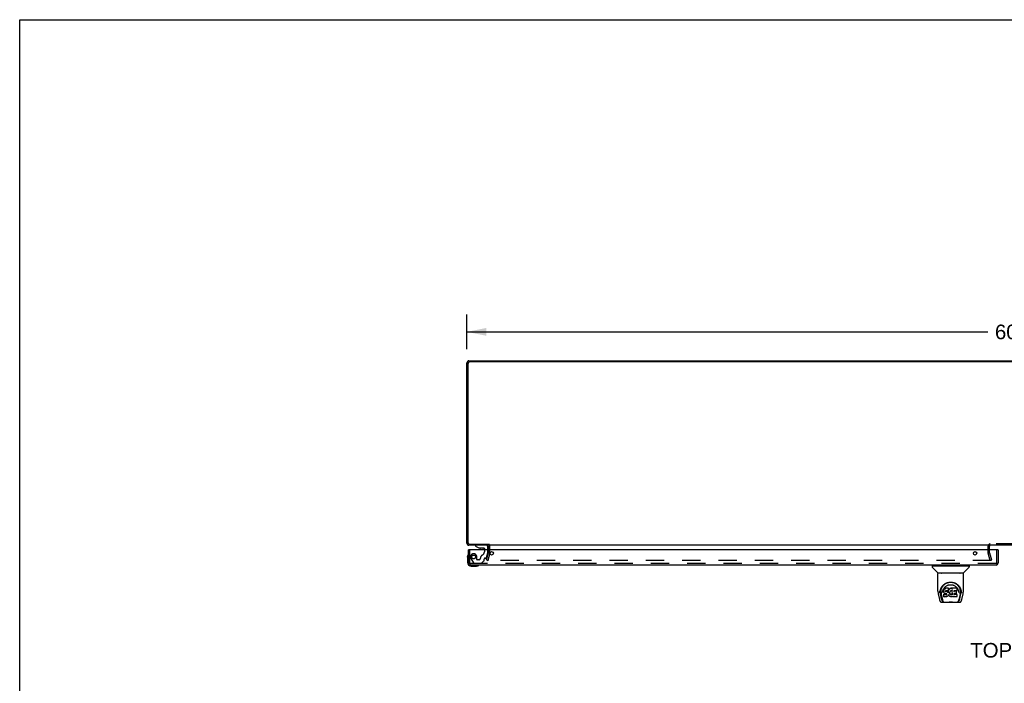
# Model space of a CAD drawing. Header units: inches. Extents: x 0 to 179, y 0 to 116.
# Tile 11 of 21: x 0 to 53, y 80 to 116. Entities that reach past the tile are written whole.
import ezdxf

# ---------------------------------------------------------------- set-up
doc = ezdxf.new("R2010")
doc.units = ezdxf.units.IN
doc.header["$LTSCALE"] = 9.842105
doc.header["$MEASUREMENT"] = 0
doc.linetypes.add('HIDDEN', pattern=[0.2, 0.1, -0.1])
doc.layers.get('0').update_dxf_attribs({"linetype": 'CONTINUOUS'})
for name, color, linetype in [('DEFAULT_2', 8, 'HIDDEN'), ('DIMENSIONS', 7, 'CONTINUOUS'), ('DOOR_ASSEMBLY_LEFT', 7, 'CONTINUOUS')]:
    doc.layers.add(name, color=color, linetype=linetype)
doc.styles.get("Standard").update_dxf_attribs({"font": 'arial.ttf'})
doc.dimstyles.new('DIMSTYLE_1', dxfattribs={"dimtxt": 0.789474, "dimasz": 1.052632, "dimexe": 0.09, "dimexo": 0.07, "dimgap": 0.0375, "dimtad": 0, "dimtih": 1, "dimtoh": 1, "dimzin": 4, "dimdsep": 46, "dimtxsty": 'Standard', "dimblk": '_FILLED', "dimblk1": '_FILLED', "dimblk2": '_FILLED', "dimcen": 0.09, "dimadec": 3, "dimazin": 1, "dimtfac": 1, "dimtdec": 3, "dimtofl": 0, "dimtmove": 0, "dimatfit": 3, "dimldrblk": '_FILLED', "dimfxl": 0, "dimtolj": 1, "dimtzin": 4, "dimarcsym": 0})

# ---------------------------------------------------------------- blocks, each defined once
blk = doc.blocks.new('_FILLED')
at = {"color": 0, "linetype": 'ByBlock'}
blk.add_solid([(0, 0), (-1, 0.2), (-1, -0.2)], dxfattribs=at)
blk = doc.blocks.new('*D7')
at = {"layer": 'DIMENSIONS', "color": 2, "linetype": 'Continuous'}
for p, q in [((24.232, 97.933), (24.232, 99.823)), ((84.232, 97.933), (84.232, 99.823)), ((24.232, 98.876), (52.458, 98.876)), ((84.232, 98.876), (56.006, 98.876))]:
    blk.add_line(p, q, dxfattribs=at)
at = {"layer": 'DIMENSIONS', "color": 2, "linetype": 'Continuous', "xscale": 1.0526315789, "yscale": 1.0526315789, "zscale": 1.0526315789, "rotation": 180}
blk.add_blockref('_FILLED', (24.232, 98.876), dxfattribs=at)
at = {"layer": 'DIMENSIONS', "color": 2, "linetype": 'Continuous', "xscale": 1.0526315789, "yscale": 1.0526315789, "zscale": 1.0526315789}
blk.add_blockref('_FILLED', (84.232, 98.876), dxfattribs=at)
at = {"layer": 'DIMENSIONS', "color": 2, "linetype": 'Continuous', "insert": (54.232, 99.27), "char_height": 0.7895, "width": 2.75876, "attachment_point": 2, "line_spacing_factor": 0.9}
blk.add_mtext('60.00', dxfattribs=at)

msp = doc.modelspace()

# ---------------------------------------------------------------- linework, layer by layer
at = {"color": 7, "linetype": 'Continuous'}
for p, q in [((0, 0), (0, 115.789)), ((0, 115.789), (178.947, 115.789)), ((25.407, 87.376), (25.407, 87.313)), ((25.482, 87.07), (25.482, 87.271))]:
    msp.add_line(p, q, dxfattribs=at)
at = {"color": 3, "linetype": 'Continuous'}
for p, q in [((24.232, 87.43), (24.232, 97.196)), ((24.295, 97.17), (24.295, 87.456)), ((24.349, 97.313), (84.115, 97.313)), ((84.089, 97.25), (24.375, 97.25)), ((25.407, 87.313), (24.349, 87.313)), ((24.375, 87.376), (25.409, 87.376)), ((25.407, 87.07), (25.407, 87.271)), ((83.03, 87.313), (25.434, 87.313)), ((52.557, 87.07), (52.557, 87.271))]:
    msp.add_line(p, q, dxfattribs=at)
for centre, radius, start, end in [((24.349, 97.196), 0.117, 90, 180), ((24.375, 97.17), 0.08, 90, 180), ((24.349, 87.43), 0.117, 180, 270), ((24.375, 87.456), 0.08, 180, 270), ((25.365, 87.271), 0.042, 0, 90), ((52.599, 87.271), 0.042, 90, 180)]:
    msp.add_arc(centre, radius, start, end, dxfattribs=at)
at = {"color": 7, "linetype": 'Continuous'}
msp.add_arc((25.365, 87.271), 0.117, 0, 17.709, dxfattribs=at)
at = {"layer": 'DEFAULT_2', "color": 8, "linetype": 'HIDDEN'}
for p, q in [((25.407, 86.912), (25.407, 87.07)), ((25.482, 86.912), (25.482, 87.07)), ((52.482, 86.912), (52.482, 87.271)), ((52.557, 86.912), (52.557, 87.07)), ((55.865, 87.388), (52.599, 87.388)), ((25.303, 86.519), (25.406, 86.906)), ((25.303, 86.519), (25.375, 86.5)), ((25.478, 86.886), (25.375, 86.5)), ((52.639, 86.5), (25.4, 86.5)), ((52.589, 86.5), (52.485, 86.886)), ((52.558, 86.906), (52.661, 86.519)), ((52.661, 86.519), (52.589, 86.5))]:
    msp.add_line(p, q, dxfattribs=at)
for points in [[(25.386, 86.518), (25.385, 86.516), (25.385, 86.515), (25.385, 86.515)], [(25.385, 86.515), (25.385, 86.513), (25.385, 86.512), (25.386, 86.51), (25.387, 86.508), (25.387, 86.507), (25.388, 86.506), (25.389, 86.504), (25.391, 86.503), (25.392, 86.502), (25.394, 86.502), (25.395, 86.501), (25.397, 86.5)], [(25.4, 86.5), (25.398, 86.5), (25.397, 86.5)], [(52.654, 86.515), (52.654, 86.513), (52.653, 86.512), (52.653, 86.51), (52.652, 86.508), (52.652, 86.507), (52.651, 86.506), (52.649, 86.504), (52.648, 86.503), (52.647, 86.502), (52.645, 86.502), (52.644, 86.501), (52.642, 86.5), (52.64, 86.5), (52.639, 86.5)], [(52.653, 86.518), (52.654, 86.516), (52.654, 86.515), (52.654, 86.515)]]:
    msp.add_lwpolyline(points, dxfattribs=at)
for centre, radius, start, end in [((25.365, 87.271), 0.117, 17.709, 56.9002), ((52.599, 87.271), 0.117, 90, 180), ((25.382, 86.912), 0.025, 345, 360), ((25.382, 86.912), 0.1, 345, 360), ((52.582, 86.912), 0.1, 180, 195), ((52.582, 86.912), 0.025, 180, 195)]:
    msp.add_arc(centre, radius, start, end, dxfattribs=at)
at = {"layer": 'DOOR_ASSEMBLY_LEFT', "color": 3, "linetype": 'Continuous'}
for p, q in [((24.326, 86.362), (24.326, 87.07)), ((53.006, 87.07), (24.346, 87.07)), ((53.026, 87.07), (53.026, 86.362)), ((52.909, 86.245), (24.443, 86.245))]:
    msp.add_line(p, q, dxfattribs=at)
at = {"layer": 'DOOR_ASSEMBLY_LEFT', "color": 7, "linetype": 'Continuous'}
for p, q in [((24.346, 87.07), (24.326, 87.07)), ((24.7, 87.313), (24.7, 87.274)), ((24.7, 87.274), (24.876, 87.175)), ((24.876, 87.175), (25.153, 87.175)), ((24.965, 87.158), (24.964, 87.158)), ((25.105, 87.158), (24.965, 87.158)), ((25.106, 87.158), (25.105, 87.158)), ((25.184, 87.144), (25.184, 87.07)), ((25.369, 87.07), (25.369, 87.234)), ((53.006, 87.07), (53.026, 87.07)), ((24.266, 86.674), (24.269, 86.712)), ((24.266, 86.674), (24.266, 86.385)), ((24.313, 86.81), (24.313, 86.809)), ((24.466, 86.185), (24.756, 86.185)), ((24.885, 86.23), (24.888, 86.231)), ((24.888, 86.231), (24.89, 86.231)), ((49.447, 86.197), (49.447, 86.143)), ((49.455, 86.205), (51.447, 86.205)), ((49.754, 85.82), (49.459, 86.115)), ((49.507, 86.205), (49.507, 86.245)), ((51.149, 85.82), (51.444, 86.115)), ((51.396, 86.205), (51.396, 86.245)), ((51.455, 86.197), (51.455, 86.143)), ((49.762, 84.832), (49.762, 85.796)), ((51.132, 85.804), (49.77, 85.804)), ((51.128, 85.812), (49.775, 85.812)), ((49.837, 85.812), (49.834, 85.808)), ((49.834, 85.808), (49.834, 85.808)), ((51.068, 85.808), (51.066, 85.812)), ((51.068, 85.808), (51.068, 85.808)), ((51.14, 84.832), (51.14, 85.796)), ((49.873, 84.806), (49.882, 84.859)), ((49.883, 84.866), (49.883, 84.811)), ((50.019, 85.087), (50.044, 85.121)), ((50.076, 84.885), (50.074, 84.86)), ((50.075, 84.826), (50.074, 84.86)), ((50.081, 84.91), (50.076, 84.885)), ((50.077, 84.85), (50.076, 84.885)), ((50.091, 84.935), (50.081, 84.91)), ((50.082, 84.875), (50.081, 84.91)), ((50.105, 84.956), (50.091, 84.935)), ((50.091, 84.899), (50.091, 84.935)), ((50.115, 84.966), (50.105, 84.956)), ((50.106, 84.921), (50.105, 84.956)), ((50.126, 84.974), (50.115, 84.966)), ((50.116, 84.93), (50.115, 84.966)), ((50.15, 84.984), (50.126, 84.974)), ((50.127, 84.937), (50.126, 84.974)), ((50.175, 84.993), (50.15, 84.984)), ((50.15, 84.948), (50.15, 84.984)), ((50.167, 84.841), (50.165, 84.828)), ((50.169, 84.845), (50.167, 84.841)), ((50.171, 84.847), (50.168, 84.845)), ((50.183, 84.851), (50.171, 84.847)), ((50.175, 84.956), (50.175, 84.993)), ((50.328, 84.993), (50.175, 84.993)), ((50.196, 84.852), (50.183, 84.851)), ((50.309, 84.852), (50.196, 84.852)), ((50.196, 84.852), (50.196, 84.852)), ((50.321, 84.853), (50.309, 84.852)), ((50.309, 84.852), (50.309, 84.852)), ((50.319, 84.852), (50.316, 84.841)), ((50.326, 84.865), (50.322, 84.853)), ((50.323, 84.828), (50.322, 84.854)), ((50.327, 84.879), (50.326, 84.865)), ((50.326, 84.865), (50.326, 84.865)), ((50.329, 84.903), (50.327, 84.879)), ((50.331, 84.885), (50.327, 84.876)), ((50.327, 84.879), (50.327, 84.879)), ((50.329, 84.938), (50.328, 84.993)), ((50.328, 84.958), (50.328, 84.993)), ((50.329, 84.903), (50.329, 84.938)), ((50.342, 84.906), (50.331, 84.885)), ((50.331, 84.85), (50.331, 84.885)), ((50.355, 84.925), (50.342, 84.906)), ((50.342, 84.87), (50.342, 84.906)), ((50.37, 84.943), (50.355, 84.925)), ((50.355, 84.889), (50.355, 84.925)), ((50.387, 84.959), (50.37, 84.943)), ((50.371, 84.907), (50.37, 84.943)), ((50.407, 84.973), (50.387, 84.959)), ((50.388, 84.923), (50.387, 84.959)), ((50.429, 84.983), (50.407, 84.973)), ((50.407, 84.937), (50.407, 84.973)), ((50.453, 84.989), (50.429, 84.983)), ((50.43, 84.947), (50.429, 84.983)), ((50.46, 84.848), (50.437, 84.838)), ((50.476, 84.991), (50.453, 84.989)), ((50.453, 84.952), (50.453, 84.989)), ((50.471, 84.85), (50.46, 84.848)), ((50.482, 84.85), (50.471, 84.85)), ((50.476, 84.991), (50.5, 84.991)), ((50.476, 84.954), (50.476, 84.991)), ((50.477, 84.953), (50.476, 84.954)), ((50.494, 84.847), (50.482, 84.85)), ((50.505, 84.843), (50.494, 84.847)), ((50.513, 84.989), (50.5, 84.991)), ((50.5, 84.954), (50.5, 84.991)), ((50.5, 84.952), (50.5, 84.954)), ((50.526, 84.984), (50.513, 84.989)), ((50.513, 84.952), (50.513, 84.989)), ((50.54, 84.89), (50.524, 84.851)), ((50.538, 84.976), (50.526, 84.984)), ((50.526, 84.948), (50.526, 84.984)), ((50.787, 84.99), (50.538, 84.99)), ((50.539, 84.941), (50.538, 84.99)), ((50.541, 84.893), (50.54, 84.892)), ((50.54, 84.892), (50.54, 84.892)), ((50.54, 84.892), (50.54, 84.892)), ((50.54, 84.892), (50.54, 84.892)), ((50.54, 84.892), (50.54, 84.891)), ((50.54, 84.891), (50.54, 84.891)), ((50.544, 84.638), (50.54, 84.89)), ((50.542, 84.899), (50.541, 84.897)), ((50.541, 84.897), (50.541, 84.896)), ((50.541, 84.896), (50.541, 84.894)), ((50.541, 84.894), (50.541, 84.893)), ((50.787, 84.851), (50.629, 84.851)), ((50.63, 84.851), (50.629, 84.793)), ((50.801, 84.865), (50.803, 84.974)), ((50.803, 85.005), (50.819, 84.98)), ((51.008, 84.91), (51.021, 84.859)), ((51.019, 84.866), (51.02, 84.811)), ((49.778, 84.689), (49.843, 84.384)), ((49.843, 84.383), (49.843, 84.384)), ((49.87, 84.748), (49.873, 84.806)), ((49.87, 84.749), (49.87, 84.748)), ((49.951, 84.415), (49.894, 84.692)), ((49.931, 84.758), (49.932, 84.733)), ((49.941, 84.668), (50.003, 84.364)), ((50.01, 84.308), (50.017, 84.308)), ((50.016, 84.762), (50.016, 84.761)), ((50.017, 84.308), (50.019, 84.299)), ((50.076, 84.801), (50.075, 84.826)), ((50.075, 84.826), (50.075, 84.826)), ((50.081, 84.776), (50.076, 84.801)), ((50.076, 84.801), (50.076, 84.801)), ((50.09, 84.753), (50.081, 84.776)), ((50.081, 84.776), (50.081, 84.776)), ((50.089, 84.659), (50.081, 84.651)), ((50.083, 84.538), (50.081, 84.651)), ((50.09, 84.531), (50.083, 84.538)), ((50.15, 84.66), (50.089, 84.659)), ((50.089, 84.623), (50.089, 84.659)), ((50.09, 84.753), (50.09, 84.752)), ((50.104, 84.731), (50.09, 84.752)), ((50.236, 84.531), (50.09, 84.531)), ((50.09, 84.531), (50.09, 84.531)), ((50.122, 84.713), (50.104, 84.731)), ((50.104, 84.731), (50.104, 84.731)), ((50.143, 84.699), (50.122, 84.713)), ((50.122, 84.713), (50.122, 84.713)), ((50.156, 84.695), (50.143, 84.699)), ((50.143, 84.699), (50.143, 84.699)), ((50.211, 84.66), (50.15, 84.66)), ((50.15, 84.623), (50.15, 84.66)), ((50.15, 84.623), (50.15, 84.622)), ((50.168, 84.692), (50.156, 84.695)), ((50.156, 84.695), (50.156, 84.695)), ((50.165, 84.828), (50.164, 84.814)), ((50.164, 84.808), (50.165, 84.826)), ((50.169, 84.834), (50.166, 84.838)), ((50.166, 84.803), (50.166, 84.838)), ((50.216, 84.692), (50.168, 84.692)), ((50.173, 84.831), (50.169, 84.834)), ((50.169, 84.798), (50.169, 84.834)), ((50.184, 84.828), (50.173, 84.831)), ((50.173, 84.795), (50.173, 84.831)), ((50.207, 84.829), (50.184, 84.828)), ((50.184, 84.791), (50.184, 84.828)), ((50.232, 84.828), (50.207, 84.829)), ((50.207, 84.792), (50.207, 84.829)), ((50.207, 84.791), (50.207, 84.792)), ((50.225, 84.661), (50.211, 84.66)), ((50.211, 84.623), (50.211, 84.66)), ((50.211, 84.623), (50.211, 84.622)), ((50.223, 84.691), (50.216, 84.692)), ((50.228, 84.69), (50.223, 84.691)), ((50.229, 84.664), (50.225, 84.661)), ((50.225, 84.625), (50.225, 84.661)), ((50.233, 84.686), (50.228, 84.69)), ((50.234, 84.668), (50.229, 84.664)), ((50.23, 84.628), (50.229, 84.664)), ((50.258, 84.822), (50.232, 84.828)), ((50.232, 84.791), (50.232, 84.828)), ((50.237, 84.681), (50.232, 84.686)), ((50.239, 84.676), (50.234, 84.668)), ((50.234, 84.632), (50.234, 84.668)), ((50.242, 84.669), (50.236, 84.682)), ((50.248, 84.533), (50.236, 84.531)), ((50.242, 84.644), (50.242, 84.67)), ((50.245, 84.656), (50.242, 84.67)), ((50.244, 84.65), (50.244, 84.66)), ((50.26, 84.537), (50.248, 84.533)), ((50.248, 84.533), (50.248, 84.533)), ((50.257, 84.785), (50.258, 84.822)), ((50.27, 84.816), (50.258, 84.822)), ((50.281, 84.551), (50.26, 84.537)), ((50.26, 84.537), (50.26, 84.537)), ((50.281, 84.808), (50.27, 84.816)), ((50.27, 84.78), (50.27, 84.816)), ((50.299, 84.79), (50.281, 84.808)), ((50.281, 84.772), (50.281, 84.808)), ((50.299, 84.568), (50.281, 84.551)), ((50.281, 84.551), (50.281, 84.551)), ((50.308, 84.776), (50.299, 84.79)), ((50.299, 84.755), (50.299, 84.79)), ((50.306, 84.579), (50.299, 84.568)), ((50.299, 84.568), (50.299, 84.568)), ((50.312, 84.59), (50.306, 84.579)), ((50.306, 84.579), (50.306, 84.579)), ((50.312, 84.818), (50.308, 84.776)), ((50.309, 84.739), (50.308, 84.776)), ((50.31, 84.732), (50.31, 84.733)), ((50.316, 84.841), (50.312, 84.818)), ((50.313, 84.783), (50.312, 84.818)), ((50.321, 84.613), (50.312, 84.59)), ((50.312, 84.59), (50.312, 84.59)), ((50.317, 84.806), (50.316, 84.841)), ((50.328, 84.636), (50.321, 84.613)), ((50.321, 84.613), (50.321, 84.613)), ((50.328, 84.647), (50.328, 84.648)), ((50.328, 84.648), (50.328, 84.648)), ((50.328, 84.646), (50.328, 84.647)), ((50.328, 84.647), (50.328, 84.647)), ((50.328, 84.646), (50.328, 84.646)), ((50.329, 84.645), (50.328, 84.637)), ((50.328, 84.637), (50.328, 84.636)), ((50.349, 84.609), (50.329, 84.644)), ((50.362, 84.59), (50.349, 84.609)), ((50.349, 84.609), (50.349, 84.609)), ((50.377, 84.573), (50.362, 84.59)), ((50.362, 84.59), (50.362, 84.59)), ((50.394, 84.558), (50.377, 84.573)), ((50.377, 84.573), (50.377, 84.573)), ((50.394, 84.753), (50.393, 84.727)), ((50.398, 84.779), (50.394, 84.753)), ((50.395, 84.749), (50.394, 84.754)), ((50.394, 84.715), (50.395, 84.749)), ((50.412, 84.544), (50.394, 84.558)), ((50.394, 84.558), (50.394, 84.558)), ((50.397, 84.737), (50.395, 84.749)), ((50.407, 84.713), (50.397, 84.737)), ((50.397, 84.702), (50.397, 84.737)), ((50.401, 84.79), (50.398, 84.779)), ((50.407, 84.801), (50.401, 84.79)), ((50.406, 84.678), (50.407, 84.713)), ((50.421, 84.823), (50.407, 84.801)), ((50.419, 84.691), (50.407, 84.713)), ((50.423, 84.539), (50.412, 84.544)), ((50.412, 84.544), (50.412, 84.544)), ((50.427, 84.682), (50.419, 84.691)), ((50.419, 84.655), (50.419, 84.691)), ((50.428, 84.832), (50.421, 84.823)), ((50.434, 84.535), (50.423, 84.539)), ((50.423, 84.539), (50.423, 84.539)), ((50.436, 84.673), (50.427, 84.682)), ((50.427, 84.646), (50.427, 84.682)), ((50.437, 84.838), (50.428, 84.832)), ((50.456, 84.529), (50.434, 84.535)), ((50.447, 84.666), (50.436, 84.673)), ((50.436, 84.637), (50.436, 84.673)), ((50.446, 84.63), (50.447, 84.666)), ((50.458, 84.662), (50.447, 84.666)), ((50.479, 84.527), (50.456, 84.529)), ((50.457, 84.625), (50.458, 84.662)), ((50.47, 84.66), (50.458, 84.662)), ((50.47, 84.66), (50.482, 84.659)), ((50.47, 84.623), (50.47, 84.66)), ((50.47, 84.621), (50.47, 84.623)), ((50.502, 84.53), (50.479, 84.527)), ((50.479, 84.527), (50.479, 84.527)), ((50.494, 84.661), (50.482, 84.659)), ((50.482, 84.622), (50.482, 84.659)), ((50.482, 84.621), (50.482, 84.622)), ((50.506, 84.665), (50.494, 84.661)), ((50.494, 84.624), (50.494, 84.661)), ((50.524, 84.537), (50.502, 84.53)), ((50.518, 84.67), (50.506, 84.665)), ((50.506, 84.628), (50.506, 84.665)), ((50.528, 84.677), (50.518, 84.67)), ((50.518, 84.633), (50.518, 84.67)), ((50.543, 84.548), (50.524, 84.537)), ((50.524, 84.537), (50.524, 84.537)), ((50.528, 84.641), (50.528, 84.677)), ((50.548, 84.548), (50.542, 84.548)), ((50.546, 84.63), (50.546, 84.631)), ((50.548, 84.539), (50.548, 84.548)), ((50.787, 84.531), (50.556, 84.531)), ((50.628, 84.696), (50.627, 84.621)), ((50.787, 84.656), (50.627, 84.656)), ((50.756, 84.696), (50.628, 84.696)), ((50.756, 84.828), (50.629, 84.828)), ((50.767, 84.707), (50.769, 84.814)), ((50.796, 84.539), (50.798, 84.646)), ((50.883, 84.299), (50.886, 84.308)), ((50.885, 84.792), (50.887, 84.762)), ((50.886, 84.308), (50.893, 84.308)), ((50.887, 84.761), (50.887, 84.762)), ((50.961, 84.665), (50.9, 84.364)), ((50.952, 84.415), (51.008, 84.692)), ((51.033, 84.748), (51.033, 84.749)), ((51.06, 84.384), (51.125, 84.689)), ((49.967, 84.229), (50.181, 84.229)), ((50.021, 84.296), (50.019, 84.299)), ((50.745, 84.222), (50.158, 84.222)), ((50.722, 84.229), (50.936, 84.229)), ((50.882, 84.296), (50.883, 84.299))]:
    msp.add_line(p, q, dxfattribs=at)
at = {"layer": 'DOOR_ASSEMBLY_LEFT', "color": 8, "linetype": 'HIDDEN'}
for p, q in [((24.401, 86.362), (24.401, 87.07)), ((25.29, 87.313), (24.7, 87.313)), ((25.184, 87.07), (25.184, 86.96)), ((25.369, 86.903), (25.369, 87.07)), ((52.951, 86.362), (52.951, 87.07)), ((24.452, 86.597), (24.587, 86.364)), ((24.773, 86.55), (24.773, 86.683)), ((24.883, 86.534), (24.789, 86.534)), ((25.046, 86.357), (25.162, 86.473)), ((25.167, 86.487), (25.167, 86.565)), ((25.226, 86.624), (25.271, 86.624)), ((25.301, 86.647), (25.369, 86.903)), ((52.909, 86.32), (24.443, 86.32)), ((24.613, 86.349), (25.025, 86.349))]:
    msp.add_line(p, q, dxfattribs=at)
at = {"layer": 'DOOR_ASSEMBLY_LEFT', "color": 7, "linetype": 'Continuous'}
for points in [[(24.313, 86.809), (24.313, 86.808), (24.312, 86.807), (24.311, 86.803)], [(24.89, 86.231), (24.891, 86.231), (24.891, 86.231)], [(49.833, 85.806), (49.833, 85.806), (49.832, 85.805), (49.832, 85.804), (49.832, 85.804), (49.832, 85.804)], [(49.834, 85.808), (49.834, 85.807), (49.833, 85.806)], [(51.069, 85.806), (51.069, 85.807), (51.068, 85.808)], [(51.07, 85.804), (51.071, 85.804), (51.071, 85.804), (51.07, 85.805), (51.07, 85.806), (51.069, 85.806)], [(49.882, 84.859), (49.895, 84.91), (49.912, 84.958), (49.932, 85.003), (49.955, 85.044), (49.981, 85.083), (50.009, 85.119), (50.039, 85.152), (50.073, 85.183), (50.109, 85.211), (50.148, 85.237), (50.189, 85.26), (50.231, 85.28), (50.275, 85.295), (50.319, 85.308), (50.363, 85.316), (50.407, 85.321), (50.452, 85.323), (50.496, 85.321), (50.54, 85.316), (50.584, 85.308), (50.628, 85.295), (50.672, 85.279), (50.714, 85.26), (50.755, 85.237), (50.794, 85.211), (50.83, 85.183), (50.863, 85.152), (50.894, 85.118), (50.922, 85.083), (50.948, 85.044), (50.971, 85.003), (50.991, 84.958), (51.008, 84.91)], [(49.931, 84.758), (49.93, 84.782), (49.931, 84.829), (49.936, 84.876), (49.945, 84.922), (49.959, 84.967), (49.976, 85.01), (49.996, 85.05), (50.019, 85.087)], [(50.023, 84.829), (50.032, 84.864), (50.042, 84.896), (50.054, 84.926)], [(50.044, 85.121), (50.071, 85.152), (50.099, 85.18)], [(50.054, 84.926), (50.068, 84.954), (50.083, 84.98)], [(50.077, 84.85), (50.077, 84.85), (50.077, 84.85), (50.077, 84.849), (50.078, 84.849), (50.078, 84.849), (50.078, 84.849)], [(50.082, 84.875), (50.082, 84.875), (50.082, 84.874), (50.082, 84.874), (50.083, 84.874), (50.083, 84.874), (50.083, 84.874)], [(50.083, 84.98), (50.1, 85.004), (50.118, 85.027), (50.138, 85.049), (50.159, 85.069), (50.181, 85.088), (50.205, 85.106), (50.23, 85.122), (50.257, 85.136), (50.284, 85.149), (50.311, 85.159), (50.339, 85.168), (50.367, 85.174), (50.395, 85.179), (50.423, 85.181), (50.451, 85.182), (50.479, 85.181), (50.507, 85.179), (50.535, 85.174), (50.563, 85.168), (50.591, 85.159), (50.619, 85.149), (50.646, 85.136), (50.672, 85.122), (50.697, 85.106), (50.721, 85.089), (50.744, 85.07), (50.765, 85.049), (50.784, 85.028), (50.803, 85.005)], [(50.091, 84.899), (50.091, 84.899), (50.092, 84.899), (50.092, 84.898), (50.092, 84.898), (50.093, 84.898), (50.093, 84.898)], [(50.099, 85.18), (50.129, 85.205), (50.16, 85.228), (50.191, 85.247)], [(50.106, 84.92), (50.106, 84.92), (50.106, 84.92), (50.107, 84.92), (50.107, 84.919), (50.107, 84.919), (50.107, 84.919)], [(50.116, 84.93), (50.116, 84.929), (50.116, 84.929), (50.116, 84.929), (50.116, 84.929), (50.117, 84.929), (50.117, 84.928)], [(50.127, 84.937), (50.127, 84.937), (50.127, 84.937), (50.127, 84.936), (50.127, 84.936), (50.127, 84.936), (50.128, 84.936)], [(50.15, 84.948), (50.15, 84.947), (50.15, 84.947), (50.15, 84.947), (50.15, 84.947), (50.15, 84.946), (50.15, 84.946)], [(50.165, 84.84), (50.166, 84.84), (50.166, 84.84), (50.166, 84.841), (50.167, 84.841), (50.167, 84.841)], [(50.167, 84.845), (50.168, 84.844), (50.168, 84.844), (50.168, 84.845), (50.168, 84.845)], [(50.17, 84.847), (50.171, 84.847), (50.171, 84.847), (50.171, 84.847), (50.171, 84.847)], [(50.175, 84.956), (50.175, 84.955), (50.176, 84.955), (50.176, 84.955), (50.176, 84.955), (50.176, 84.955), (50.176, 84.954)], [(50.183, 84.851), (50.183, 84.851), (50.183, 84.851), (50.183, 84.851)], [(50.191, 85.247), (50.223, 85.264), (50.255, 85.278), (50.287, 85.29)], [(50.287, 85.29), (50.32, 85.3), (50.352, 85.307), (50.385, 85.313), (50.418, 85.316), (50.45, 85.317), (50.483, 85.316), (50.515, 85.313), (50.548, 85.308), (50.58, 85.301)], [(50.321, 84.853), (50.321, 84.853), (50.321, 84.853), (50.32, 84.853), (50.32, 84.853)], [(50.322, 84.853), (50.322, 84.853), (50.321, 84.853), (50.321, 84.853)], [(50.326, 84.865), (50.326, 84.865), (50.325, 84.864), (50.325, 84.864), (50.324, 84.864), (50.324, 84.864)], [(50.327, 84.879), (50.327, 84.879), (50.327, 84.879), (50.327, 84.878), (50.326, 84.878), (50.326, 84.878), (50.325, 84.878)], [(50.327, 84.956), (50.327, 84.955), (50.327, 84.955), (50.326, 84.955), (50.326, 84.955), (50.326, 84.955), (50.326, 84.954)], [(50.329, 84.903), (50.329, 84.903), (50.329, 84.903), (50.328, 84.903), (50.328, 84.902), (50.327, 84.902), (50.327, 84.902)], [(50.333, 84.848), (50.332, 84.848), (50.332, 84.849), (50.332, 84.849), (50.331, 84.849), (50.331, 84.849), (50.331, 84.85)], [(50.344, 84.869), (50.343, 84.869), (50.343, 84.869), (50.343, 84.869), (50.343, 84.869), (50.342, 84.87), (50.342, 84.87)], [(50.357, 84.888), (50.357, 84.888), (50.356, 84.888), (50.356, 84.888), (50.356, 84.889), (50.356, 84.889), (50.355, 84.889)], [(50.372, 84.905), (50.372, 84.905), (50.371, 84.906), (50.371, 84.906), (50.371, 84.906), (50.371, 84.906), (50.371, 84.907)], [(50.389, 84.921), (50.389, 84.922), (50.388, 84.922), (50.388, 84.922), (50.388, 84.922), (50.388, 84.923), (50.388, 84.923)], [(50.408, 84.936), (50.408, 84.936), (50.408, 84.936), (50.408, 84.936), (50.407, 84.936), (50.407, 84.937), (50.407, 84.937)], [(50.43, 84.945), (50.43, 84.945), (50.43, 84.946), (50.43, 84.946), (50.43, 84.946), (50.43, 84.946), (50.43, 84.947)], [(50.453, 84.951), (50.453, 84.951), (50.453, 84.951), (50.453, 84.951), (50.453, 84.951), (50.453, 84.952), (50.453, 84.952)], [(50.46, 84.848), (50.46, 84.848), (50.46, 84.848), (50.46, 84.848)], [(50.471, 84.85), (50.471, 84.85), (50.471, 84.85), (50.471, 84.851)], [(50.482, 84.85), (50.482, 84.85), (50.482, 84.85), (50.483, 84.851)], [(50.494, 84.847), (50.494, 84.847), (50.494, 84.848), (50.494, 84.848)], [(50.505, 84.843), (50.506, 84.843), (50.508, 84.842), (50.51, 84.842), (50.512, 84.842), (50.514, 84.842), (50.516, 84.843), (50.518, 84.844), (50.52, 84.845), (50.521, 84.847), (50.523, 84.848), (50.524, 84.85), (50.524, 84.851)], [(50.506, 84.843), (50.506, 84.843), (50.506, 84.843), (50.505, 84.843)], [(50.513, 84.95), (50.513, 84.951), (50.513, 84.951), (50.513, 84.951), (50.513, 84.951), (50.513, 84.952), (50.513, 84.952)], [(50.525, 84.946), (50.525, 84.947), (50.525, 84.947), (50.526, 84.947), (50.526, 84.947), (50.526, 84.947), (50.526, 84.948)], [(50.541, 84.952), (50.54, 84.952), (50.54, 84.953), (50.54, 84.953), (50.54, 84.953), (50.539, 84.953), (50.539, 84.954)], [(50.541, 84.936), (50.541, 84.936), (50.54, 84.937), (50.54, 84.938), (50.54, 84.938), (50.54, 84.939), (50.539, 84.939)], [(50.54, 84.891), (50.54, 84.891), (50.54, 84.891)], [(50.54, 84.891), (50.54, 84.891), (50.54, 84.89), (50.54, 84.89)], [(50.58, 85.301), (50.613, 85.291), (50.645, 85.28), (50.677, 85.266)], [(50.628, 84.852), (50.628, 84.852), (50.628, 84.852), (50.628, 84.852), (50.629, 84.852), (50.629, 84.852), (50.629, 84.851)], [(50.677, 85.266), (50.709, 85.249), (50.74, 85.23), (50.77, 85.208), (50.8, 85.183), (50.829, 85.156), (50.856, 85.125), (50.882, 85.091), (50.905, 85.053), (50.926, 85.013), (50.943, 84.97), (50.957, 84.925), (50.967, 84.878), (50.972, 84.831)], [(50.787, 84.851), (50.788, 84.852), (50.79, 84.852), (50.792, 84.853), (50.794, 84.854), (50.796, 84.855), (50.798, 84.857), (50.799, 84.859), (50.8, 84.861), (50.801, 84.864), (50.801, 84.865)], [(50.819, 84.98), (50.835, 84.954), (50.849, 84.926)], [(50.849, 84.926), (50.861, 84.896), (50.871, 84.864), (50.879, 84.829), (50.885, 84.792)], [(51.021, 84.859), (51.03, 84.805), (51.033, 84.748)], [(49.762, 84.833), (49.763, 84.799), (49.766, 84.759), (49.772, 84.72), (49.778, 84.689)], [(49.843, 84.383), (49.846, 84.37), (49.85, 84.352), (49.855, 84.335), (49.861, 84.32), (49.866, 84.307), (49.872, 84.294), (49.879, 84.283), (49.886, 84.272), (49.894, 84.263), (49.903, 84.254), (49.913, 84.246), (49.925, 84.239), (49.937, 84.234), (49.95, 84.231)], [(49.883, 84.811), (49.884, 84.777), (49.888, 84.733), (49.894, 84.692)], [(49.932, 84.733), (49.934, 84.713), (49.937, 84.689), (49.941, 84.668)], [(49.951, 84.415), (49.955, 84.399), (49.959, 84.381), (49.964, 84.364), (49.97, 84.349), (49.976, 84.336), (49.982, 84.326), (49.989, 84.317), (49.997, 84.312), (50.004, 84.308), (50.01, 84.308)], [(50.003, 84.364), (50.005, 84.354), (50.008, 84.342), (50.011, 84.33), (50.014, 84.318), (50.017, 84.308)], [(50.016, 84.762), (50.018, 84.792), (50.023, 84.829)], [(50.075, 84.826), (50.075, 84.825), (50.075, 84.825), (50.076, 84.825), (50.076, 84.825), (50.077, 84.824), (50.077, 84.824)], [(50.076, 84.801), (50.076, 84.801), (50.077, 84.8), (50.077, 84.8), (50.077, 84.8), (50.078, 84.8), (50.078, 84.8)], [(50.081, 84.776), (50.081, 84.776), (50.081, 84.775), (50.082, 84.775), (50.082, 84.775), (50.083, 84.775)], [(50.082, 84.616), (50.082, 84.615), (50.082, 84.615), (50.082, 84.615), (50.083, 84.615), (50.083, 84.615), (50.083, 84.615)], [(50.083, 84.538), (50.083, 84.538), (50.084, 84.537), (50.084, 84.537), (50.085, 84.538)], [(50.083, 84.538), (50.083, 84.538), (50.083, 84.538)], [(50.089, 84.623), (50.089, 84.622), (50.089, 84.622), (50.089, 84.622), (50.089, 84.622), (50.09, 84.621), (50.09, 84.621)], [(50.09, 84.752), (50.09, 84.752), (50.091, 84.752), (50.091, 84.752), (50.092, 84.752)], [(50.09, 84.531), (50.09, 84.531), (50.09, 84.531), (50.09, 84.531), (50.09, 84.531), (50.091, 84.531), (50.091, 84.532)], [(50.104, 84.731), (50.104, 84.731), (50.104, 84.731), (50.105, 84.731), (50.105, 84.731), (50.106, 84.731)], [(50.122, 84.713), (50.122, 84.713), (50.122, 84.713), (50.123, 84.713), (50.123, 84.713)], [(50.143, 84.699), (50.143, 84.699), (50.144, 84.699), (50.144, 84.7)], [(50.156, 84.695), (50.156, 84.695), (50.156, 84.695), (50.156, 84.695)], [(50.162, 84.813), (50.163, 84.813), (50.163, 84.813), (50.163, 84.813), (50.164, 84.813), (50.164, 84.814), (50.164, 84.814)], [(50.163, 84.827), (50.163, 84.827), (50.164, 84.827), (50.164, 84.827), (50.165, 84.828), (50.165, 84.828), (50.165, 84.828)], [(50.163, 84.806), (50.163, 84.806), (50.163, 84.806), (50.164, 84.807), (50.164, 84.807), (50.164, 84.807), (50.164, 84.808)], [(50.164, 84.801), (50.164, 84.801), (50.165, 84.801), (50.165, 84.801), (50.165, 84.802), (50.166, 84.802), (50.166, 84.802)], [(50.167, 84.797), (50.168, 84.797), (50.168, 84.797), (50.168, 84.797), (50.168, 84.797), (50.168, 84.798), (50.169, 84.798)], [(50.168, 84.692), (50.168, 84.692), (50.168, 84.693), (50.169, 84.693)], [(50.172, 84.793), (50.172, 84.794), (50.172, 84.794), (50.172, 84.794), (50.172, 84.794), (50.172, 84.794), (50.173, 84.795)], [(50.184, 84.79), (50.184, 84.79), (50.184, 84.79), (50.184, 84.79), (50.184, 84.791), (50.184, 84.791), (50.184, 84.791)], [(50.216, 84.692), (50.216, 84.692), (50.216, 84.692), (50.216, 84.693)], [(50.223, 84.691), (50.223, 84.691), (50.223, 84.692), (50.223, 84.692)], [(50.225, 84.625), (50.225, 84.624), (50.225, 84.624), (50.225, 84.624), (50.225, 84.624), (50.225, 84.623), (50.225, 84.623)], [(50.228, 84.69), (50.228, 84.69), (50.228, 84.69), (50.229, 84.69)], [(50.23, 84.627), (50.23, 84.627), (50.23, 84.627), (50.23, 84.627), (50.23, 84.626), (50.23, 84.626), (50.231, 84.626)], [(50.232, 84.789), (50.232, 84.79), (50.232, 84.79), (50.232, 84.79), (50.232, 84.79), (50.232, 84.79), (50.232, 84.791)], [(50.233, 84.686), (50.233, 84.686), (50.233, 84.686), (50.233, 84.686), (50.234, 84.686)], [(50.234, 84.632), (50.234, 84.632), (50.235, 84.632), (50.235, 84.631), (50.235, 84.631), (50.235, 84.631), (50.236, 84.631)], [(50.236, 84.531), (50.236, 84.531), (50.236, 84.531), (50.236, 84.531), (50.236, 84.531), (50.236, 84.531), (50.236, 84.532)], [(50.237, 84.681), (50.237, 84.681), (50.237, 84.681), (50.238, 84.681), (50.238, 84.681)], [(50.242, 84.669), (50.243, 84.669), (50.243, 84.669), (50.243, 84.669), (50.244, 84.669), (50.244, 84.669)], [(50.243, 84.644), (50.243, 84.643), (50.243, 84.643), (50.243, 84.643), (50.244, 84.643), (50.244, 84.643), (50.244, 84.642)], [(50.244, 84.65), (50.245, 84.649), (50.245, 84.649), (50.245, 84.649), (50.245, 84.649), (50.246, 84.648), (50.246, 84.648)], [(50.245, 84.656), (50.245, 84.656), (50.245, 84.655), (50.245, 84.655), (50.246, 84.655), (50.246, 84.655), (50.247, 84.655)], [(50.248, 84.533), (50.248, 84.533), (50.248, 84.533), (50.248, 84.533)], [(50.257, 84.784), (50.257, 84.784), (50.257, 84.784), (50.257, 84.785), (50.257, 84.785), (50.257, 84.785), (50.257, 84.785)], [(50.26, 84.537), (50.26, 84.537), (50.26, 84.537), (50.26, 84.537)], [(50.269, 84.778), (50.269, 84.779), (50.269, 84.779), (50.269, 84.779), (50.269, 84.779), (50.27, 84.78), (50.27, 84.78)], [(50.279, 84.771), (50.28, 84.771), (50.28, 84.771), (50.28, 84.771), (50.28, 84.772), (50.28, 84.772), (50.281, 84.772)], [(50.281, 84.551), (50.281, 84.551), (50.281, 84.551), (50.28, 84.551), (50.28, 84.551)], [(50.297, 84.753), (50.298, 84.753), (50.298, 84.753), (50.298, 84.753), (50.298, 84.754), (50.299, 84.754), (50.299, 84.754)], [(50.299, 84.568), (50.299, 84.568), (50.299, 84.568), (50.298, 84.568), (50.298, 84.568), (50.297, 84.568)], [(50.306, 84.579), (50.306, 84.579), (50.306, 84.578), (50.305, 84.578), (50.305, 84.578)], [(50.31, 84.733), (50.31, 84.735), (50.309, 84.736), (50.309, 84.737), (50.309, 84.738)], [(50.312, 84.59), (50.312, 84.59), (50.311, 84.589), (50.311, 84.589), (50.31, 84.589)], [(50.315, 84.782), (50.314, 84.782), (50.314, 84.782), (50.313, 84.782), (50.313, 84.783), (50.313, 84.783), (50.313, 84.783)], [(50.318, 84.804), (50.318, 84.805), (50.318, 84.805), (50.317, 84.805), (50.317, 84.805), (50.317, 84.805), (50.317, 84.806)], [(50.321, 84.613), (50.321, 84.612), (50.321, 84.612), (50.32, 84.612), (50.32, 84.612), (50.319, 84.612)], [(50.324, 84.827), (50.324, 84.827), (50.324, 84.827), (50.323, 84.827), (50.323, 84.827), (50.323, 84.828), (50.322, 84.828)], [(50.328, 84.636), (50.328, 84.636), (50.328, 84.636), (50.328, 84.636), (50.327, 84.636), (50.327, 84.636), (50.326, 84.636)], [(50.328, 84.648), (50.327, 84.649), (50.327, 84.649)], [(50.329, 84.645), (50.328, 84.645), (50.328, 84.645), (50.328, 84.645), (50.328, 84.645), (50.328, 84.645), (50.328, 84.646), (50.328, 84.646)], [(50.329, 84.644), (50.329, 84.645), (50.329, 84.645), (50.329, 84.645), (50.329, 84.645)], [(50.349, 84.609), (50.349, 84.608), (50.349, 84.608), (50.35, 84.608), (50.35, 84.608)], [(50.362, 84.59), (50.362, 84.59), (50.362, 84.59), (50.363, 84.59), (50.363, 84.59), (50.364, 84.59)], [(50.377, 84.573), (50.377, 84.573), (50.378, 84.573), (50.378, 84.573), (50.379, 84.573)], [(50.393, 84.727), (50.393, 84.727), (50.393, 84.726), (50.392, 84.726), (50.392, 84.726), (50.392, 84.726), (50.391, 84.726)], [(50.394, 84.753), (50.394, 84.753), (50.394, 84.752), (50.394, 84.752), (50.393, 84.752), (50.393, 84.752), (50.392, 84.752)], [(50.394, 84.714), (50.394, 84.714), (50.394, 84.714), (50.393, 84.713), (50.393, 84.713), (50.393, 84.713), (50.392, 84.713)], [(50.394, 84.558), (50.394, 84.558), (50.395, 84.558), (50.395, 84.558), (50.395, 84.558)], [(50.397, 84.702), (50.396, 84.702), (50.396, 84.702), (50.396, 84.701), (50.396, 84.701), (50.395, 84.701), (50.395, 84.701)], [(50.398, 84.779), (50.398, 84.778), (50.397, 84.778), (50.397, 84.778), (50.396, 84.778), (50.396, 84.778)], [(50.401, 84.79), (50.401, 84.79), (50.401, 84.79), (50.401, 84.789), (50.4, 84.789), (50.399, 84.789)], [(50.406, 84.678), (50.406, 84.678), (50.406, 84.677), (50.405, 84.677), (50.405, 84.677), (50.405, 84.677), (50.404, 84.676)], [(50.407, 84.801), (50.407, 84.8), (50.406, 84.8), (50.406, 84.8), (50.405, 84.8)], [(50.412, 84.544), (50.413, 84.544), (50.413, 84.544), (50.413, 84.544), (50.414, 84.544)], [(50.417, 84.654), (50.417, 84.654), (50.418, 84.654), (50.418, 84.654), (50.418, 84.655), (50.418, 84.655), (50.419, 84.655)], [(50.421, 84.823), (50.421, 84.823), (50.42, 84.823), (50.42, 84.823), (50.42, 84.823), (50.419, 84.823)], [(50.423, 84.539), (50.423, 84.539), (50.423, 84.539), (50.424, 84.539)], [(50.425, 84.644), (50.425, 84.644), (50.426, 84.644), (50.426, 84.645), (50.426, 84.645), (50.426, 84.645), (50.427, 84.646)], [(50.428, 84.832), (50.428, 84.832), (50.427, 84.832), (50.427, 84.832), (50.427, 84.832)], [(50.434, 84.535), (50.434, 84.535), (50.434, 84.535), (50.434, 84.536)], [(50.435, 84.636), (50.435, 84.636), (50.435, 84.636), (50.435, 84.636), (50.436, 84.636), (50.436, 84.637), (50.436, 84.637)], [(50.437, 84.838), (50.437, 84.838), (50.436, 84.838), (50.436, 84.838)], [(50.445, 84.628), (50.446, 84.629), (50.446, 84.629), (50.446, 84.629), (50.446, 84.629), (50.446, 84.629), (50.446, 84.63)], [(50.456, 84.529), (50.456, 84.529), (50.456, 84.53), (50.456, 84.53)], [(50.457, 84.624), (50.457, 84.624), (50.457, 84.624), (50.457, 84.624), (50.457, 84.625), (50.457, 84.625), (50.457, 84.625)], [(50.495, 84.623), (50.495, 84.623), (50.495, 84.623), (50.495, 84.623), (50.495, 84.624), (50.495, 84.624), (50.494, 84.624)], [(50.501, 84.531), (50.501, 84.53), (50.502, 84.53), (50.502, 84.53)], [(50.507, 84.627), (50.507, 84.627), (50.507, 84.627), (50.507, 84.627), (50.507, 84.628), (50.507, 84.628), (50.506, 84.628)], [(50.519, 84.632), (50.519, 84.632), (50.518, 84.633), (50.518, 84.633), (50.518, 84.633), (50.518, 84.633), (50.518, 84.633)], [(50.523, 84.537), (50.523, 84.537), (50.524, 84.537), (50.524, 84.537)], [(50.544, 84.674), (50.543, 84.675), (50.542, 84.676), (50.541, 84.677), (50.541, 84.677), (50.54, 84.678), (50.539, 84.678), (50.538, 84.679), (50.538, 84.679), (50.537, 84.679), (50.536, 84.679), (50.535, 84.679), (50.534, 84.679)], [(50.542, 84.549), (50.542, 84.549), (50.542, 84.548), (50.542, 84.548), (50.542, 84.548), (50.542, 84.548), (50.542, 84.548)], [(50.546, 84.631), (50.545, 84.633), (50.545, 84.634), (50.544, 84.637)], [(50.55, 84.549), (50.549, 84.549), (50.549, 84.548), (50.549, 84.548), (50.549, 84.548), (50.548, 84.548), (50.548, 84.548)], [(50.548, 84.539), (50.548, 84.537), (50.549, 84.536), (50.55, 84.534), (50.551, 84.533), (50.552, 84.532), (50.554, 84.531), (50.556, 84.531), (50.556, 84.531)], [(50.625, 84.618), (50.625, 84.618), (50.625, 84.619), (50.626, 84.619), (50.626, 84.619), (50.626, 84.619), (50.626, 84.619)], [(50.626, 84.696), (50.626, 84.696), (50.627, 84.696), (50.627, 84.696), (50.627, 84.696), (50.627, 84.696), (50.628, 84.696)], [(50.627, 84.79), (50.627, 84.79), (50.627, 84.79), (50.627, 84.79), (50.628, 84.791), (50.628, 84.791), (50.628, 84.791)], [(50.756, 84.696), (50.757, 84.696), (50.759, 84.696), (50.761, 84.697), (50.762, 84.698), (50.764, 84.699), (50.765, 84.7), (50.766, 84.702), (50.767, 84.703), (50.767, 84.705), (50.767, 84.707)], [(50.787, 84.531), (50.788, 84.531), (50.79, 84.531), (50.792, 84.532), (50.793, 84.533), (50.794, 84.534), (50.795, 84.536), (50.796, 84.538), (50.796, 84.539)], [(50.886, 84.308), (50.889, 84.319), (50.892, 84.33), (50.895, 84.342), (50.898, 84.354), (50.9, 84.364)], [(50.893, 84.308), (50.899, 84.308), (50.906, 84.312), (50.914, 84.317), (50.921, 84.326), (50.927, 84.337), (50.933, 84.349), (50.938, 84.364), (50.944, 84.381), (50.948, 84.399), (50.952, 84.415)], [(50.952, 84.23), (50.965, 84.234), (50.977, 84.239), (50.989, 84.245), (50.999, 84.253), (51.008, 84.262), (51.017, 84.272), (51.024, 84.282), (51.03, 84.294), (51.036, 84.306), (51.042, 84.32), (51.047, 84.335), (51.052, 84.352), (51.057, 84.37), (51.06, 84.383)], [(50.961, 84.665), (50.962, 84.668), (50.962, 84.671), (50.963, 84.674), (50.963, 84.677), (50.964, 84.68), (50.964, 84.682), (50.965, 84.686), (50.965, 84.689), (50.966, 84.692), (50.966, 84.695), (50.967, 84.699), (50.967, 84.702), (50.968, 84.705), (50.968, 84.709), (50.969, 84.713), (50.969, 84.716), (50.969, 84.72), (50.97, 84.724), (50.97, 84.728), (50.97, 84.732), (50.972, 84.758)], [(50.972, 84.831), (50.973, 84.783), (50.972, 84.758)], [(51.008, 84.692), (51.015, 84.732), (51.019, 84.776), (51.02, 84.811)], [(51.125, 84.689), (51.131, 84.719), (51.136, 84.759), (51.14, 84.799), (51.14, 84.833)], [(49.95, 84.231), (49.963, 84.229), (49.967, 84.229)], [(50.057, 84.277), (50.052, 84.277), (50.047, 84.277), (50.042, 84.278), (50.037, 84.28), (50.033, 84.282), (50.029, 84.285), (50.026, 84.288), (50.023, 84.291), (50.021, 84.295), (50.021, 84.296)], [(50.021, 84.296), (50.026, 84.285), (50.033, 84.273), (50.039, 84.263), (50.046, 84.254), (50.053, 84.247), (50.061, 84.241), (50.07, 84.235), (50.079, 84.232), (50.089, 84.229), (50.096, 84.229)], [(50.181, 84.229), (50.202, 84.23), (50.225, 84.231), (50.25, 84.233), (50.276, 84.236), (50.303, 84.238), (50.331, 84.241), (50.36, 84.243), (50.39, 84.245), (50.421, 84.246), (50.451, 84.247), (50.482, 84.247), (50.512, 84.245), (50.542, 84.244), (50.571, 84.241), (50.599, 84.239), (50.626, 84.236), (50.653, 84.233), (50.677, 84.231), (50.7, 84.23), (50.722, 84.229)], [(50.181, 84.229), (50.205, 84.23), (50.233, 84.231), (50.263, 84.234), (50.293, 84.236), (50.324, 84.239), (50.355, 84.242), (50.387, 84.243), (50.419, 84.245), (50.451, 84.245), (50.483, 84.245), (50.515, 84.244), (50.547, 84.242), (50.579, 84.239), (50.609, 84.236), (50.64, 84.234), (50.669, 84.231), (50.698, 84.23), (50.722, 84.229)], [(50.807, 84.229), (50.814, 84.229), (50.824, 84.232), (50.833, 84.235), (50.842, 84.241), (50.85, 84.247), (50.857, 84.254), (50.864, 84.263), (50.87, 84.273), (50.877, 84.285), (50.882, 84.296)], [(50.846, 84.277), (50.851, 84.277), (50.856, 84.277), (50.861, 84.278), (50.865, 84.28), (50.87, 84.282), (50.873, 84.285), (50.877, 84.288), (50.88, 84.291), (50.882, 84.295), (50.882, 84.296)], [(50.936, 84.229), (50.939, 84.229), (50.952, 84.23)]]:
    msp.add_lwpolyline(points, dxfattribs=at)
at = {"layer": 'DOOR_ASSEMBLY_LEFT', "color": 3, "linetype": 'Continuous'}
for centre in [(25.576, 86.882), (51.776, 86.882)]:
    msp.add_circle(centre, 0.094, dxfattribs=at)
at = {"layer": 'DOOR_ASSEMBLY_LEFT', "color": 8, "linetype": 'HIDDEN'}
msp.add_circle((24.601, 86.683), 0.103, dxfattribs=at)
at = {"layer": 'DOOR_ASSEMBLY_LEFT', "color": 7, "linetype": 'Continuous'}
for centre, radius, start, end in [((24.965, 87.248), 0.09, 234.8123, 269.328), ((25.105, 87.248), 0.09, 270.672, 304.9232), ((25.153, 87.144), 0.031, 0, 90), ((25.29, 87.234), 0.079, 0, 90), ((24.516, 86.674), 0.25, 149.1101, 180), ((24.315, 86.795), 0.015, 96.3796, 149.1101), ((24.311, 86.795), 0.015, 0, 83.6204), ((24.466, 86.385), 0.2, 180, 270), ((24.756, 86.435), 0.25, 270, 300.8899), ((24.876, 86.23), 0.015, 6.3796, 90), ((24.876, 86.233), 0.015, 300.8899, 353.6204), ((49.455, 86.197), 0.00787, 90, 180), ((49.487, 86.143), 0.0394, 180, 225), ((51.416, 86.143), 0.0394, 315, 360), ((51.447, 86.197), 0.00787, 0, 90), ((49.775, 85.841), 0.0295, 225, 270), ((49.77, 85.796), 0.00787, 90, 180), ((49.944, 85.823), 0.0197, 270, 323.006), ((50.959, 85.823), 0.0197, 216.994, 270), ((51.128, 85.841), 0.0295, 270, 315), ((51.132, 85.796), 0.00787, 0, 90), ((50.158, 84.242), 0.0197, 220.2179, 270), ((50.745, 84.242), 0.0197, 270, 319.7821)]:
    msp.add_arc(centre, radius, start, end, dxfattribs=at)
at = {"layer": 'DOOR_ASSEMBLY_LEFT', "color": 8, "linetype": 'HIDDEN'}
for centre, radius, start, end in [((24.601, 86.683), 0.172, 0, 210), ((24.789, 86.55), 0.016, 180, 270), ((24.883, 86.624), 0.09, 270, 360), ((25.158, 86.624), 0.185, 115.7418, 180), ((24.996, 86.96), 0.188, 295.7418, 360), ((25.147, 86.487), 0.02, 315, 360), ((25.226, 86.565), 0.059, 90, 180), ((25.271, 86.655), 0.031, 270, 345), ((24.443, 86.362), 0.042, 180, 270), ((24.613, 86.379), 0.03, 210, 270), ((25.025, 86.379), 0.03, 270, 315), ((52.909, 86.362), 0.042, 270, 360)]:
    msp.add_arc(centre, radius, start, end, dxfattribs=at)
at = {"layer": 'DOOR_ASSEMBLY_LEFT', "color": 3, "linetype": 'Continuous'}
for centre, start, end in [((24.443, 86.362), 180, 270), ((52.909, 86.362), 270, 360)]:
    msp.add_arc(centre, 0.117, start, end, dxfattribs=at)
at = {"layer": 'DOOR_ASSEMBLY_LEFT', "color": 7, "linetype": 'Continuous'}
for centre, major_axis, ratio, start_param, end_param in [((50.086, 84.886), (0.004, 0.0113), 0.082603, -3.358849, -3.237788), ((50.096, 84.908), (0.00493, 0.00872), 0.139701, -3.375731, -3.231538), ((50.113, 84.928), (0.00667, 0.00805), 0.161626, -3.329134, -3.201937), ((50.326, 84.958), (-0.00006, 0.00283), 0.69468, -2.388692, -1.626091), ((50.541, 84.956), (-0.00005, 0.00283), 0.694711, -4.711973, -3.921462), ((50.541, 84.94), (-0.00119, 0.00309), 0.517372, 0.955426, 1.594301), ((50.787, 84.974), (0, 0.0161), 0.999848, -1.588252, 0), ((50.083, 84.619), (0.00133, 0.0034), 0.413699, -3.931587, -3.404362), ((50.092, 84.625), (0.00243, 0.00249), 0.565489, -3.661377, -3.398136), ((50.162, 84.816), (-0.00245, 0.00904), 0.086305, -3.009796, -2.851612), ((50.162, 84.808), (-0.00334, 0.00617), 0.202659, -3.013778, -2.795609), ((50.163, 84.803), (-0.0051, 0.00558), 0.236803, -3.069215, -2.893885), ((50.167, 84.798), (0.00537, -0.00361), 0.301523, 0.056707, 0.196496), ((50.236, 84.633), (0.00623, 0.00529), 0.230667, 2.952001, 3.091843), ((50.246, 84.65), (0.00377, 0.00659), 0.191545, -3.454301, -3.256285), ((50.247, 84.657), (0.00243, 0.00802), 0.107328, -3.463611, -3.284363), ((50.292, 84.762), (-0.00628, 0.00793), 0.164287, -3.076154, -2.942496), ((50.311, 84.737), (-0.00129, 0.00383), 0.306196, 0.760017, 1.08509), ((50.412, 84.664), (-0.00646, 0.00915), 0.140046, -3.074302, -2.951316), ((50.534, 84.669), (0, 0.0108), 0.999848, 0, 0.641022), ((50.546, 84.635), (-0.00163, 0.00422), 0.284259, 0.65996, 1.068541), ((50.625, 84.622), (0.00005, 0.00283), 0.694711, -2.361723, -1.571213), ((50.627, 84.793), (0.00005, 0.00283), 0.694711, -2.361723, -1.571213), ((50.756, 84.815), (0, 0.0133), 0.999848, -1.588252, 0), ((50.787, 84.646), (0, 0.0104), 0.999848, -1.588252, 0)]:
    msp.add_ellipse(centre, major_axis=major_axis, ratio=ratio, start_param=start_param, end_param=end_param, dxfattribs=at)

# ---------------------------------------------------------------- texts
at = {"layer": 'DIMENSIONS', "color": 2, "linetype": 'Continuous', "insert": (54.212, 82.022), "char_height": 0.7895, "width": 5.37957, "attachment_point": 2, "line_spacing_factor": 0.9}
msp.add_mtext('TOP VIEW', dxfattribs=at)

# ---------------------------------------------------------------- dimensions: what is measured, and where the dimension line sits
at = {"layer": 'DIMENSIONS', "color": 2, "linetype": 'Continuous'}
dim = msp.add_linear_dim(base=(84.232, 98.876), p1=(24.232, 99.893), p2=(84.232, 99.893), dimstyle='DIMSTYLE_1', dxfattribs=at)
dim.commit()
dim.dimension.update_dxf_attribs({"geometry": '*D7', "text_midpoint": (54.226, 98.871), "dimtype": 160})

doc.saveas('drawing.dxf')
